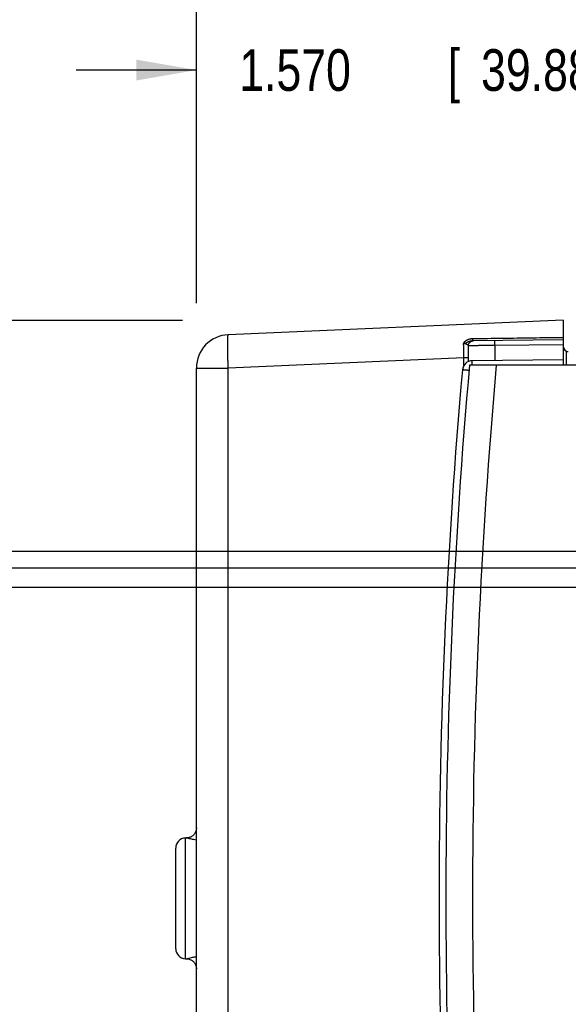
# Model space of a CAD drawing. Header units: inches. Extents: x 0 to 34, y 0 to 22.
# Tile 40 of 75: x 14.8 to 16.5, y 15.6 to 18.6. Entities that reach past the tile are written whole.
import ezdxf

# ---------------------------------------------------------------- set-up
doc = ezdxf.new("R2010")
doc.units = ezdxf.units.IN
doc.header["$LTSCALE"] = 1.87
doc.header["$MEASUREMENT"] = 0
doc.layers.get('0').update_dxf_attribs({"linetype": 'CONTINUOUS'})
doc.layers.add('DIMENSIONS', color=7, linetype='CONTINUOUS')
doc.styles.get("Standard").update_dxf_attribs({"font": 'txt', "width": 0.8})
doc.dimstyles.new('DIMSTYLE_1', dxfattribs={"dimtxt": 0.125, "dimasz": 0.18, "dimexe": 0.18, "dimexo": 0.0625, "dimgap": 0.09, "dimtad": 0, "dimtih": 1, "dimtoh": 1, "dimdec": 3, "dimzin": 4, "dimdsep": 46, "dimtxsty": 'STANDARD', "dimblk": '_FILLED', "dimblk1": '_FILLED', "dimblk2": '_FILLED', "dimcen": 0.09, "dimadec": 0, "dimazin": 0, "dimtp": 0.01, "dimtm": 0.01, "dimtfac": 1, "dimtdec": 3, "dimtofl": 0, "dimtmove": 0, "dimatfit": 3, "dimldrblk": '_FILLED', "dimfxl": 1, "dimtolj": 1, "dimtzin": 4, "dimarcsym": 0})

# ---------------------------------------------------------------- blocks, each defined once
blk = doc.blocks.new('_FILLED')
at = {"color": 0, "linetype": 'BYBLOCK'}
blk.add_solid([(0, 0), (-1, 0.174), (-1, -0.174)], dxfattribs=at)
blk = doc.blocks.new('*D11')
at = {"layer": 'DIMENSIONS', "color": 2, "linetype": 'CONTINUOUS'}
for p, q in [((15.3779, 17.7383), (15.3779, 19.3122)), ((17.6118, 17.0746), (17.6118, 19.3122)), ((15.3779, 19.1872), (15.7843, 19.1872)), ((17.6118, 19.1872), (17.2343, 19.1872))]:
    blk.add_line(p, q, dxfattribs=at)
at = {"layer": 'DIMENSIONS', "color": 2, "linetype": 'CONTINUOUS', "xscale": 0.18, "yscale": 0.18, "zscale": 0.18, "rotation": 180}
blk.add_blockref('_FILLED', (15.3779, 19.1872), dxfattribs=at)
at = {"layer": 'DIMENSIONS', "color": 2, "linetype": 'CONTINUOUS', "xscale": 0.18, "yscale": 0.18, "zscale": 0.18}
blk.add_blockref('_FILLED', (17.6118, 19.1872), dxfattribs=at)
at = {"layer": 'DIMENSIONS', "color": 2, "linetype": 'CONTINUOUS', "width": 0.8}
for s, p in [('[', (16.4718, 19.1247)), (']', (17.0718, 19.1247)), ('2.234', (15.8468, 19.1247)), ('56.74', (16.5718, 19.1247))]:
    blk.add_text(s, height=0.125, dxfattribs=at).set_placement(p)
blk = doc.blocks.new('*D12')
at = {"layer": 'DIMENSIONS', "color": 2, "linetype": 'CONTINUOUS'}
for p, q in [((14.5659, 18.917), (13.5178, 18.917)), ((14.5659, 17.3391), (14.5659, 18.917)), ((15.3367, 17.6855), (14.4409, 17.6855)), ((14.5659, 17.6855), (14.5659, 17.3391)), ((14.5659, 16.9927), (14.5659, 17.3391)), ((17.5493, 16.9927), (14.4409, 16.9927))]:
    blk.add_line(p, q, dxfattribs=at)
at = {"layer": 'DIMENSIONS', "color": 2, "linetype": 'CONTINUOUS', "xscale": 0.18, "yscale": 0.18, "zscale": 0.18}
for p, rotation in [((14.5659, 17.6855), 90), ((14.5659, 16.9927), 270)]:
    blk.add_blockref('_FILLED', p, dxfattribs=dict(at, rotation=rotation))
at = {"layer": 'DIMENSIONS', "color": 2, "linetype": 'CONTINUOUS', "width": 0.8}
for s, p in [('.693', (12.3303, 18.8545)), ('[', (12.8553, 18.8545)), ('17.6', (12.9553, 18.8545)), (']', (13.3553, 18.8545))]:
    blk.add_text(s, height=0.125, dxfattribs=at).set_placement(p)
blk = doc.blocks.new('*D16')
at = {"layer": 'DIMENSIONS', "color": 2, "linetype": 'CONTINUOUS'}
for p, q in [((15.3779, 17.7748), (15.3779, 18.5622)), ((16.9479, 17.0502), (16.9479, 18.5622)), ((15.3779, 18.4372), (15.0179, 18.4372)), ((16.9479, 18.4372), (17.3079, 18.4372))]:
    blk.add_line(p, q, dxfattribs=at)
at = {"layer": 'DIMENSIONS', "color": 2, "linetype": 'CONTINUOUS', "xscale": 0.18, "yscale": 0.18, "zscale": 0.18}
blk.add_blockref('_FILLED', (15.3779, 18.4372), dxfattribs=at)
at = {"layer": 'DIMENSIONS', "color": 2, "linetype": 'CONTINUOUS', "xscale": 0.18, "yscale": 0.18, "zscale": 0.18, "rotation": 180}
blk.add_blockref('_FILLED', (16.9479, 18.4372), dxfattribs=at)
at = {"layer": 'DIMENSIONS', "color": 2, "linetype": 'CONTINUOUS', "width": 0.8}
for s, p in [('1.570', (15.5064, 18.3747)), ('[', (16.1314, 18.3747)), ('39.88', (16.2314, 18.3747)), (']', (16.7314, 18.3747))]:
    blk.add_text(s, height=0.125, dxfattribs=at).set_placement(p)
blk = doc.blocks.new('*D19')
at = {"layer": 'DIMENSIONS', "color": 2, "linetype": 'CONTINUOUS'}
for p, q in [((12.3159, 15.5506), (12.3159, 15.9106)), ((16.8042, 15.5506), (12.1909, 15.5506)), ((15.3156, 14.2197), (12.1909, 14.2197)), ((12.3159, 14.2197), (12.3159, 13.8597))]:
    blk.add_line(p, q, dxfattribs=at)
at = {"layer": 'DIMENSIONS', "color": 2, "linetype": 'CONTINUOUS', "xscale": 0.18, "yscale": 0.18, "zscale": 0.18}
for p, rotation in [((12.3159, 15.5506), 270), ((12.3159, 14.2197), 90)]:
    blk.add_blockref('_FILLED', p, dxfattribs=dict(at, rotation=rotation))
at = {"layer": 'DIMENSIONS', "color": 2, "linetype": 'CONTINUOUS', "width": 0.8}
for s, p in [('1.331', (11.7034, 14.8555)), ('[', (12.3284, 14.8555)), ('33.8', (12.4284, 14.8555)), (']', (12.8284, 14.8555))]:
    blk.add_text(s, height=0.125, dxfattribs=at).set_placement(p)
blk = doc.blocks.new('*D20')
at = {"layer": 'DIMENSIONS', "color": 2, "linetype": 'CONTINUOUS'}
for p, q in [((13.8159, 18.0862), (13.4873, 18.0862)), ((13.8159, 17.314), (13.8159, 18.0862)), ((15.3185, 17.6855), (13.6909, 17.6855)), ((13.8159, 17.6855), (13.8159, 17.314)), ((13.8159, 16.9426), (13.8159, 17.314)), ((18.0566, 16.9426), (13.6909, 16.9426))]:
    blk.add_line(p, q, dxfattribs=at)
at = {"layer": 'DIMENSIONS', "color": 2, "linetype": 'CONTINUOUS', "xscale": 0.18, "yscale": 0.18, "zscale": 0.18}
for p, rotation in [((13.8159, 17.6855), 90), ((13.8159, 16.9426), 270)]:
    blk.add_blockref('_FILLED', p, dxfattribs=dict(at, rotation=rotation))
at = {"layer": 'DIMENSIONS', "color": 2, "linetype": 'CONTINUOUS', "width": 0.8}
for s, p in [('.743', (12.1998, 18.0237)), ('[', (12.7248, 18.0237)), ('18.87', (12.8248, 18.0237)), (']', (13.3248, 18.0237))]:
    blk.add_text(s, height=0.125, dxfattribs=at).set_placement(p)
blk = doc.blocks.new('*D21')
at = {"layer": 'DIMENSIONS', "color": 2, "linetype": 'CONTINUOUS'}
for p, q in [((15.3185, 17.6855), (12.9409, 17.6855)), ((13.0659, 17.6855), (13.0659, 17.2854)), ((13.0659, 16.8854), (13.0659, 17.2854)), ((13.0659, 17.2854), (13.0659, 16.5001)), ((16.7417, 16.8854), (12.9409, 16.8854)), ((13.0659, 16.5001), (12.6234, 16.5001))]:
    blk.add_line(p, q, dxfattribs=at)
at = {"layer": 'DIMENSIONS', "color": 2, "linetype": 'CONTINUOUS', "xscale": 0.18, "yscale": 0.18, "zscale": 0.18}
for p, rotation in [((13.0659, 17.6855), 90), ((13.0659, 16.8854), 270)]:
    blk.add_blockref('_FILLED', p, dxfattribs=dict(at, rotation=rotation))
at = {"layer": 'DIMENSIONS', "color": 2, "linetype": 'CONTINUOUS', "width": 0.8}
for s, p in [('[', (11.8609, 16.4376)), (']', (12.4609, 16.4376)), ('.800', (11.3359, 16.4376)), ('20.32', (11.9609, 16.4376))]:
    blk.add_text(s, height=0.125, dxfattribs=at).set_placement(p)

msp = doc.modelspace()

# ---------------------------------------------------------------- linework, layer by layer
at = {"color": 7, "linetype": 'CONTINUOUS'}
for p, q in [((16.4779, 17.6871), (15.4736, 17.6433)), ((16.4779, 17.6871), (16.4779, 17.5521)), ((16.4779, 17.6276), (16.2056, 17.6252)), ((16.4779, 17.6126), (16.2722, 17.6108)), ((16.2722, 17.6108), (16.2722, 17.5658)), ((16.18, 17.5742), (15.4736, 17.5434)), ((16.18, 17.5516), (16.18, 17.5742)), ((16.1941, 17.5742), (16.18, 17.5742)), ((16.1941, 17.5631), (16.1941, 17.5742)), ((16.4878, 17.5521), (16.4878, 17.5925)), ((16.4878, 17.5925), (16.4929, 17.5925)), ((18.1199, 17.5521), (16.1966, 17.5521)), ((16.4779, 17.5676), (16.2049, 17.5652)), ((15.3779, 14.3619), (15.3779, 17.5434)), ((15.3779, 17.5434), (15.4736, 17.5434)), ((15.4736, 14.3619), (15.4736, 17.5434)), ((15.3449, 15.7716), (15.3449, 16.1336)), ((15.3159, 15.8016), (15.3159, 16.1036)), ((15.3449, 15.7716), (15.3449, 15.7716))]:
    msp.add_line(p, q, dxfattribs=at)
for points in [[(15.3779, 16.1637), (15.3779, 16.1618), (15.3776, 16.1594), (15.3771, 16.157), (15.3765, 16.1546), (15.3757, 16.1523), (15.3746, 16.1501), (15.3734, 16.1479), (15.372, 16.1459), (15.3705, 16.144), (15.3688, 16.1422), (15.367, 16.1406), (15.365, 16.1391), (15.3629, 16.1378), (15.3608, 16.1366), (15.3585, 16.1357), (15.3562, 16.1349), (15.3538, 16.1343), (15.3513, 16.1339), (15.3489, 16.1338), (15.3469, 16.1338)], [(15.3469, 15.7715), (15.3489, 15.7715), (15.3513, 15.7713), (15.3538, 15.7709), (15.3562, 15.7703), (15.3585, 15.7696), (15.3608, 15.7686), (15.3629, 15.7675), (15.365, 15.7661), (15.367, 15.7647), (15.3688, 15.763), (15.3705, 15.7612), (15.372, 15.7593), (15.3734, 15.7573), (15.3746, 15.7552), (15.3757, 15.7529), (15.3765, 15.7506), (15.3771, 15.7483), (15.3776, 15.7458), (15.3779, 15.7434), (15.3779, 15.7415)]]:
    msp.add_lwpolyline(points, dxfattribs=at)
for centre, radius, start, end in [((15.4779, 17.5434), 0.1, 92.5, 179.9999), ((16.4929, 17.6075), 0.015, 180, 269.5), ((34.2057, 15.9526), 18.08, 174.92453, 185.07547), ((16.2052, 17.5352), 0.03, 90.5, 174.9474), ((34.2057, 15.9526), 18, 174.90191, 185.09809), ((34.1053, 15.9526), 18, 174.94741, 185.05259), ((15.3459, 16.1036), 0.03, 92, 180), ((15.3459, 15.8016), 0.03, 180, 268)]:
    msp.add_arc(centre, radius, start, end, dxfattribs=at)
for points, knots in [([(15.4736, 17.5434), (15.4735, 17.5456), (15.4733, 17.5502), (15.473, 17.5569), (15.4728, 17.5636), (15.4725, 17.5702), (15.4724, 17.5767), (15.4722, 17.583), (15.472, 17.5892), (15.4719, 17.5951), (15.4718, 17.6008), (15.4718, 17.6062), (15.4718, 17.6114), (15.4718, 17.6162), (15.4718, 17.6207), (15.4718, 17.6248), (15.4719, 17.6285), (15.472, 17.6319), (15.4722, 17.6348), (15.4723, 17.6373), (15.4725, 17.6394), (15.4727, 17.641), (15.473, 17.6422), (15.4732, 17.6429), (15.4734, 17.6433), (15.4736, 17.6433)], [0, 0, 0, 0, 0.068037, 0.13575, 0.202824, 0.268948, 0.333814, 0.397122, 0.458578, 0.517897, 0.574804, 0.629036, 0.68034, 0.728481, 0.773236, 0.814399, 0.851781, 0.885212, 0.914541, 0.939641, 0.960406, 0.976762, 0.98868, 0.996234, 1, 1, 1, 1]), ([(16.2064, 17.6318), (16.2356, 17.6322), (16.2951, 17.633), (16.3856, 17.6342), (16.4468, 17.635), (16.4779, 17.6354)], [0, 0, 0, 0, 0.323232, 0.656646, 1, 1, 1, 1]), ([(16.179, 17.6163), (16.179, 17.6164), (16.179, 17.6166), (16.1791, 17.6168), (16.1791, 17.6171), (16.1792, 17.6175), (16.1794, 17.6178), (16.1795, 17.6182), (16.1797, 17.6186), (16.1799, 17.6191), (16.1802, 17.6195), (16.1805, 17.6201), (16.1808, 17.6206), (16.1812, 17.6212), (16.1817, 17.6218), (16.1823, 17.6225), (16.183, 17.6232), (16.1838, 17.624), (16.1847, 17.6248), (16.1858, 17.6256), (16.1871, 17.6265), (16.1886, 17.6274), (16.1903, 17.6283), (16.1924, 17.6292), (16.1948, 17.63), (16.1974, 17.6307), (16.2003, 17.6313), (16.2033, 17.6317), (16.2053, 17.6318), (16.2064, 17.6318)], [0, 0, 0, 0, 0.006414, 0.014694, 0.024337, 0.035021, 0.046497, 0.058714, 0.071811, 0.086091, 0.101948, 0.119576, 0.13907, 0.160505, 0.18414, 0.210314, 0.239418, 0.271873, 0.308113, 0.348732, 0.394416, 0.446036, 0.504603, 0.571325, 0.647018, 0.73001, 0.817952, 0.908684, 1, 1, 1, 1]), ([(16.179, 17.6163), (16.1793, 17.6164), (16.18, 17.6164), (16.181, 17.6167), (16.1821, 17.6169), (16.1832, 17.6174), (16.1845, 17.618), (16.1859, 17.6187), (16.1874, 17.6196), (16.1891, 17.6205), (16.1911, 17.6215), (16.1934, 17.6226), (16.1959, 17.6235), (16.1984, 17.6243), (16.2009, 17.6248), (16.2033, 17.6251), (16.2048, 17.6252), (16.2056, 17.6252)], [0, 0, 0, 0, 0.034148, 0.070634, 0.110373, 0.154459, 0.2031, 0.257202, 0.318276, 0.387489, 0.465483, 0.553473, 0.651312, 0.747593, 0.836189, 0.919946, 1, 1, 1, 1]), ([(16.18, 17.5742), (16.18, 17.5762), (16.18, 17.5803), (16.1799, 17.5864), (16.1798, 17.5925), (16.1796, 17.5986), (16.1794, 17.6046), (16.1792, 17.6105), (16.179, 17.6144), (16.179, 17.6163)], [0, 0, 0, 0, 0.144222, 0.289404, 0.434691, 0.579222, 0.722148, 0.862631, 1, 1, 1, 1]), ([(16.1934, 17.6103), (16.1933, 17.6105), (16.1931, 17.6109), (16.1926, 17.6115), (16.1918, 17.6121), (16.191, 17.6127), (16.1899, 17.6134), (16.1888, 17.614), (16.1875, 17.6145), (16.1863, 17.615), (16.185, 17.6154), (16.1838, 17.6157), (16.1825, 17.6159), (16.1813, 17.6161), (16.1801, 17.6163), (16.1794, 17.6163), (16.179, 17.6163)], [0, 0, 0, 0, 0.039737, 0.088818, 0.147734, 0.21578, 0.291276, 0.371935, 0.45547, 0.539528, 0.622119, 0.702416, 0.780152, 0.855429, 0.928585, 1, 1, 1, 1]), ([(16.1934, 17.6103), (16.1934, 17.6108), (16.1935, 17.6118), (16.1937, 17.6134), (16.1941, 17.6149), (16.1946, 17.6163), (16.1953, 17.6177), (16.1962, 17.619), (16.1972, 17.6203), (16.1983, 17.6214), (16.1995, 17.6224), (16.2008, 17.6232), (16.2021, 17.6239), (16.2036, 17.6245), (16.2048, 17.6248), (16.2054, 17.625), (16.2056, 17.625)], [0, 0, 0, 0, 0.075138, 0.150289, 0.225422, 0.300528, 0.3756, 0.450632, 0.525619, 0.600559, 0.675453, 0.750302, 0.825111, 0.899884, 0.974631, 1, 1, 1, 1]), ([(16.2722, 17.6108), (16.2703, 17.6108), (16.2664, 17.6108), (16.2607, 17.6107), (16.255, 17.6107), (16.2494, 17.6107), (16.2439, 17.6106), (16.2386, 17.6106), (16.2334, 17.6105), (16.2285, 17.6105), (16.2238, 17.6105), (16.2193, 17.6104), (16.2152, 17.6104), (16.2113, 17.6104), (16.2078, 17.6104), (16.2046, 17.6103), (16.2018, 17.6103), (16.1993, 17.6103), (16.1973, 17.6103), (16.1956, 17.6103), (16.1944, 17.6103), (16.1937, 17.6103), (16.1934, 17.6103)], [0, 0, 0, 0, 0.073671, 0.146905, 0.219317, 0.290525, 0.360153, 0.427831, 0.493203, 0.555924, 0.615663, 0.672105, 0.724953, 0.773924, 0.818758, 0.859218, 0.895089, 0.926185, 0.952344, 0.973433, 0.989345, 1, 1, 1, 1]), ([(16.1941, 17.5742), (16.1941, 17.5766), (16.1941, 17.5815), (16.194, 17.5888), (16.1938, 17.5961), (16.1936, 17.6032), (16.1935, 17.6079), (16.1934, 17.6103)], [0, 0, 0, 0, 0.203705, 0.406765, 0.607945, 0.806062, 1, 1, 1, 1]), ([(16.2056, 17.6252), (16.2056, 17.6252), (16.2057, 17.6254), (16.2058, 17.6256), (16.2059, 17.6261), (16.206, 17.6267), (16.2061, 17.6274), (16.2062, 17.6283), (16.2062, 17.6294), (16.2063, 17.6305), (16.2063, 17.6314), (16.2064, 17.6318)], [0, 0, 0, 0, 0.020998, 0.063435, 0.130199, 0.221232, 0.335741, 0.472521, 0.630054, 0.806554, 1, 1, 1, 1]), ([(16.2056, 17.625), (16.2059, 17.6251), (16.2068, 17.6252), (16.2077, 17.6253), (16.2082, 17.6253)], [0, 0, 0, 0, 0.397806, 1, 1, 1, 1]), ([(16.2722, 17.6108), (16.2722, 17.6113), (16.2722, 17.6124), (16.2722, 17.6139), (16.2722, 17.6154), (16.2722, 17.6169), (16.2722, 17.6183), (16.2722, 17.6196), (16.2722, 17.6208), (16.2722, 17.6219), (16.2722, 17.6229), (16.2722, 17.6238), (16.2722, 17.6245), (16.2722, 17.625), (16.2722, 17.6255), (16.2722, 17.6256), (16.2722, 17.6258), (16.2722, 17.6258)], [0, 0, 0, 0, 0.104515, 0.207885, 0.308977, 0.406683, 0.499934, 0.587707, 0.669042, 0.743047, 0.808912, 0.865917, 0.913436, 0.95095, 0.978051, 0.994447, 1, 1, 1, 1]), ([(16.2048, 17.5521), (16.2048, 17.5525), (16.2048, 17.5536), (16.2048, 17.5554), (16.2048, 17.5573), (16.2048, 17.5591), (16.2048, 17.5607), (16.2048, 17.562), (16.2048, 17.5631), (16.2048, 17.564), (16.2048, 17.5647), (16.2049, 17.565), (16.2048, 17.5652), (16.2049, 17.5652)], [0, 0, 0, 0, 0.091158, 0.253631, 0.402963, 0.537882, 0.657237, 0.76001, 0.845326, 0.91246, 0.960842, 0.990075, 1, 1, 1, 1]), ([(16.1953, 17.5361), (16.1949, 17.5361), (16.1938, 17.5362), (16.1918, 17.5364), (16.1894, 17.5366), (16.1871, 17.5368), (16.185, 17.537), (16.1831, 17.5372), (16.1813, 17.5373), (16.1798, 17.5375), (16.1785, 17.5376), (16.1773, 17.5377), (16.1765, 17.5378), (16.1758, 17.5378), (16.1755, 17.5379), (16.1753, 17.5378), (16.1753, 17.5379)], [0, 0, 0, 0, 0.051013, 0.176409, 0.296505, 0.409921, 0.51547, 0.612379, 0.699933, 0.777438, 0.844218, 0.899671, 0.9433, 0.974722, 0.993671, 1, 1, 1, 1]), ([(15.3779, 16.1273), (15.3749, 16.1278), (15.3681, 16.1291), (15.3592, 16.1309), (15.352, 16.1332), (15.3483, 16.1336), (15.3469, 16.1336)], [0, 0, 0, 0, 0.285663, 0.653776, 0.868638, 1, 1, 1, 1]), ([(15.3469, 15.7716), (15.3481, 15.7716), (15.351, 15.7718), (15.3564, 15.7736), (15.3647, 15.7754), (15.3722, 15.7769), (15.377, 15.7778), (15.3779, 15.7779)], [0, 0, 0, 0, 0.113271, 0.269505, 0.538517, 0.914558, 1, 1, 1, 1])]:
    msp.add_open_spline(points, degree=3, knots=knots, dxfattribs=at)
for points in [[(15.3469, 16.1336), (15.3462, 16.1336), (15.3456, 16.1336), (15.3449, 16.1336)], [(15.3449, 15.7716), (15.3456, 15.7716), (15.3462, 15.7716), (15.3469, 15.7716)]]:
    msp.add_open_spline(points, degree=3, dxfattribs=at)

# ---------------------------------------------------------------- dimensions: what is measured, and where the dimension line sits
at = {"layer": 'DIMENSIONS', "color": 2, "linetype": 'CONTINUOUS'}
for base, p1, p2, picture, middle in [((17.6118, 19.1872), (15.3779, 17.7383), (17.6118, 17.0746), '*D11', (16.5093, 19.1872)), ((16.9479, 18.4372), (15.3779, 17.7748), (16.9479, 17.0502), '*D16', (16.1689, 18.4372))]:
    dim = msp.add_linear_dim(base=base, p1=p1, p2=p2, dimstyle='DIMSTYLE_1', dxfattribs=at)
    dim.commit()
    dim.dimension.update_dxf_attribs({"geometry": picture, "text_midpoint": middle, "dimtype": 160})
for base, p1, p2, angle, picture, middle in [((14.5659, 16.9927), (15.3367, 17.6855), (17.5493, 16.9927), 270, '*D12', (12.8928, 18.917)), ((13.8159, 16.9426), (15.3185, 17.6855), (18.0566, 16.9426), 270, '*D20', (12.8123, 18.0862)), ((13.0659, 16.8854), (15.3185, 17.6855), (16.7417, 16.8854), 270, '*D21', (11.9484, 16.5001)), ((12.3159, 15.5506), (15.3156, 14.2197), (16.8042, 15.5506), 90, '*D19', (12.3159, 14.918))]:
    dim = msp.add_linear_dim(base=base, p1=p1, p2=p2, angle=angle, dimstyle='DIMSTYLE_1', dxfattribs=at)
    dim.commit()
    dim.dimension.update_dxf_attribs({"geometry": picture, "text_midpoint": middle, "dimtype": 160})

doc.saveas('drawing.dxf')
